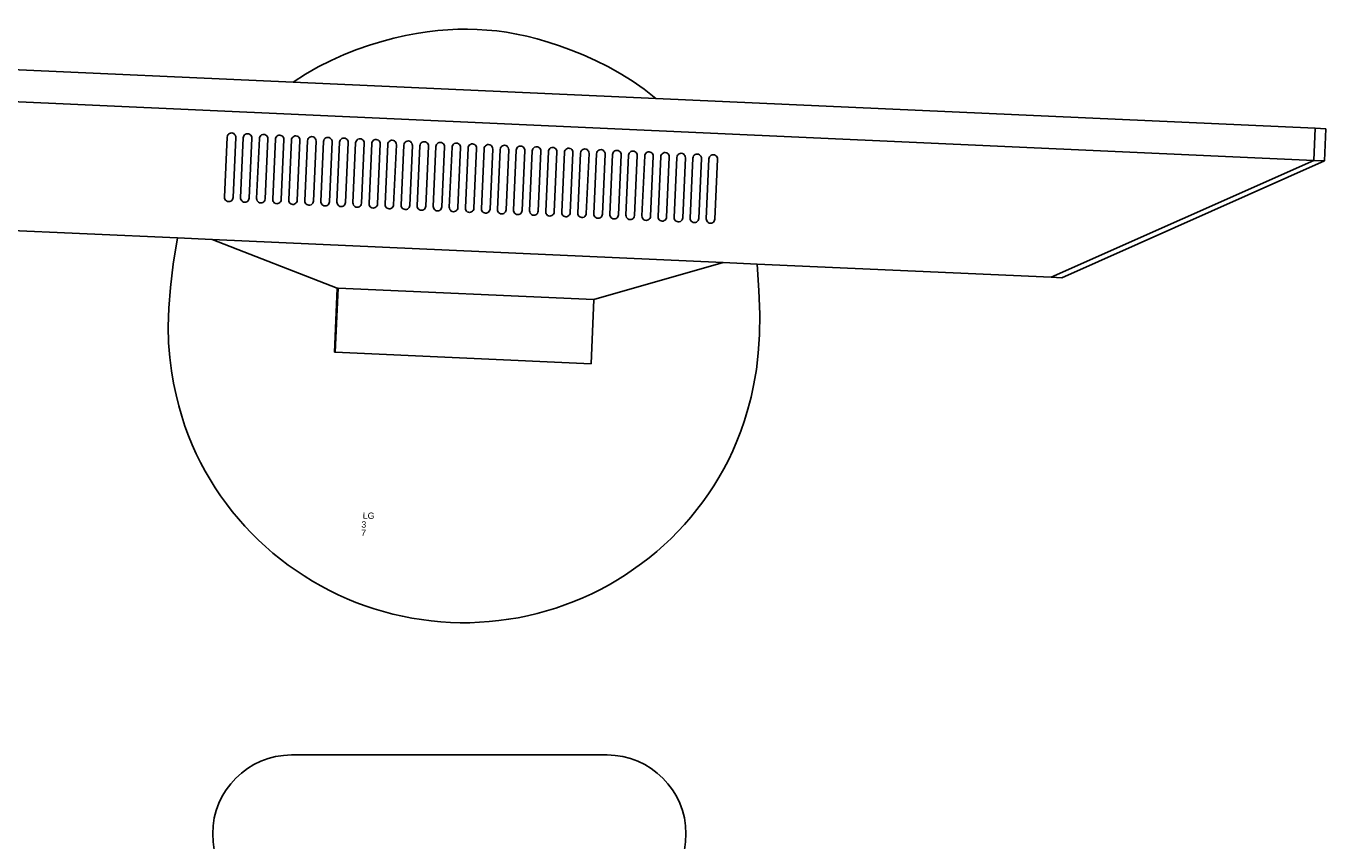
# Model space of a CAD drawing. Header units: inches. Extents: x 38 to 872, y -154 to 346.
# Tile 25 of 99: x 359 to 400, y 210 to 236. Entities that reach past the tile are written whole.
import ezdxf

# ---------------------------------------------------------------- set-up
doc = ezdxf.new("R2010")
doc.units = ezdxf.units.IN
doc.header["$MEASUREMENT"] = 0
doc.layers.add('Edges', color=7, linetype='Continuous')
doc.styles.get("Standard").update_dxf_attribs({"font": 'arial.ttf'})

# ---------------------------------------------------------------- blocks, each defined once
blk = doc.blocks.new('Mesa')
blk.add_lwpolyline([(117.882, 60.616), (107.882, 60.616)])
for centre, start, end in [((107.882, 58.116), 90, 270), ((117.882, 58.116), 270, 90)]:
    blk.add_arc(centre, 2.5, start, end)
for tag, p, flags in [('ID', (4.63, 109.471), 1), ('PC_DISPONIBLES', (4.666, 106.305), 3), ('PC_ACTUALES', (4.642, 104.708), 1)]:
    blk.add_attdef(tag, p, '', height=1, dxfattribs=dict(flags=flags))
blk.add_attdef('POSICION', (4.604, 107.926), '', height=1)
blk = doc.blocks.new('Monitor')
at = {"layer": 'Edges'}
for p, q in [((-3.948, -0.88), (-3.948, 1.157)), ((-3.948, 1.157), (-3.92, 1.157)), ((-3.92, -0.88), (-3.92, 1.157)), ((-3.92, 1.157), (4.192, 1.157)), ((4.192, -0.88), (4.192, 1.157)), ((-7.98, -2.239), (-3.948, -0.88)), ((-3.92, -0.88), (-3.948, -0.88)), ((4.192, -0.88), (-3.92, -0.88)), ((8.235, -2.239), (4.192, -0.88)), ((-9.083, -2.239), (-18.382, -2.239)), ((-7.98, -2.239), (-9.083, -2.239)), ((8.235, -2.239), (-7.98, -2.239)), ((9.31, -2.239), (8.235, -2.239)), ((18.637, -2.239), (9.31, -2.239)), ((18.637, -2.239), (26.788, -6.314)), ((18.637, -2.239), (18.976, -2.239)), ((27.127, -6.314), (18.976, -2.239)), ((-7.645, -3.562), (-7.65, -3.597)), ((-7.65, -3.597), (-7.65, -5.499)), ((-7.645, -3.562), (-7.632, -3.529)), ((-7.61, -3.501), (-7.632, -3.529)), ((-7.582, -3.48), (-7.61, -3.501)), ((-7.549, -3.466), (-7.582, -3.48)), ((-7.514, -3.462), (-7.549, -3.466)), ((-7.479, -3.466), (-7.514, -3.462)), ((-7.446, -3.48), (-7.479, -3.466)), ((-7.418, -3.501), (-7.446, -3.48)), ((-7.397, -3.529), (-7.418, -3.501)), ((-7.383, -3.562), (-7.397, -3.529)), ((-7.378, -3.597), (-7.383, -3.562)), ((-7.378, -5.499), (-7.378, -3.597)), ((-7.141, -3.597), (-7.136, -3.562)), ((-7.141, -5.499), (-7.141, -3.597)), ((-7.136, -3.562), (-7.122, -3.529)), ((-7.122, -3.529), (-7.101, -3.501)), ((-7.101, -3.501), (-7.073, -3.48)), ((-7.073, -3.48), (-7.04, -3.466)), ((-7.04, -3.466), (-7.005, -3.462)), ((-7.005, -3.462), (-6.97, -3.466)), ((-6.97, -3.466), (-6.937, -3.48)), ((-6.937, -3.48), (-6.909, -3.501)), ((-6.909, -3.501), (-6.887, -3.529)), ((-6.887, -3.529), (-6.874, -3.562)), ((-6.874, -3.562), (-6.869, -3.597)), ((-6.869, -3.597), (-6.869, -5.499)), ((-6.631, -3.597), (-6.627, -3.562)), ((-6.631, -5.499), (-6.631, -3.597)), ((-6.627, -3.562), (-6.613, -3.529)), ((-6.613, -3.529), (-6.591, -3.501)), ((-6.591, -3.501), (-6.563, -3.48)), ((-6.563, -3.48), (-6.531, -3.466)), ((-6.531, -3.466), (-6.495, -3.462)), ((-6.495, -3.462), (-6.46, -3.466)), ((-6.46, -3.466), (-6.427, -3.48)), ((-6.427, -3.48), (-6.399, -3.501)), ((-6.399, -3.501), (-6.378, -3.529)), ((-6.378, -3.529), (-6.364, -3.562)), ((-6.364, -3.562), (-6.36, -3.597)), ((-6.36, -3.597), (-6.36, -5.499)), ((-6.122, -3.597), (-6.117, -3.562)), ((-6.122, -3.597), (-6.122, -5.499)), ((-6.117, -3.562), (-6.104, -3.529)), ((-6.104, -3.529), (-6.082, -3.501)), ((-6.082, -3.501), (-6.054, -3.48)), ((-6.054, -3.48), (-6.021, -3.466)), ((-6.021, -3.466), (-5.986, -3.462)), ((-5.986, -3.462), (-5.951, -3.466)), ((-5.951, -3.466), (-5.918, -3.48)), ((-5.918, -3.48), (-5.89, -3.501)), ((-5.89, -3.501), (-5.868, -3.529)), ((-5.868, -3.529), (-5.855, -3.562)), ((-5.855, -3.562), (-5.85, -3.597)), ((-5.85, -3.597), (-5.85, -5.499)), ((-5.612, -3.597), (-5.608, -3.562)), ((-5.612, -3.597), (-5.612, -5.499)), ((-5.608, -3.562), (-5.594, -3.529)), ((-5.594, -3.529), (-5.573, -3.501)), ((-5.573, -3.501), (-5.544, -3.48)), ((-5.544, -3.48), (-5.512, -3.466)), ((-5.512, -3.466), (-5.477, -3.462)), ((-5.477, -3.462), (-5.441, -3.466)), ((-5.441, -3.466), (-5.409, -3.48)), ((-5.409, -3.48), (-5.38, -3.501)), ((-5.38, -3.501), (-5.359, -3.529)), ((-5.359, -3.529), (-5.345, -3.562)), ((-5.345, -3.562), (-5.341, -3.597)), ((-5.341, -3.597), (-5.341, -5.499)), ((-5.103, -3.597), (-5.098, -3.562)), ((-5.103, -3.597), (-5.103, -5.499)), ((-5.085, -3.529), (-5.098, -3.562)), ((-5.063, -3.501), (-5.085, -3.529)), ((-5.035, -3.48), (-5.063, -3.501)), ((-5.002, -3.466), (-5.035, -3.48)), ((-4.967, -3.462), (-5.002, -3.466)), ((-4.932, -3.466), (-4.967, -3.462)), ((-4.899, -3.48), (-4.932, -3.466)), ((-4.871, -3.501), (-4.899, -3.48)), ((-4.849, -3.529), (-4.871, -3.501)), ((-4.836, -3.562), (-4.849, -3.529)), ((-4.831, -3.597), (-4.836, -3.562)), ((-4.831, -5.499), (-4.831, -3.597)), ((-4.589, -3.562), (-4.594, -3.597)), ((-4.594, -3.597), (-4.594, -5.499)), ((-4.575, -3.529), (-4.589, -3.562)), ((-4.554, -3.501), (-4.575, -3.529)), ((-4.526, -3.48), (-4.554, -3.501)), ((-4.493, -3.466), (-4.526, -3.48)), ((-4.458, -3.462), (-4.493, -3.466)), ((-4.423, -3.466), (-4.458, -3.462)), ((-4.39, -3.48), (-4.423, -3.466)), ((-4.362, -3.501), (-4.39, -3.48)), ((-4.34, -3.529), (-4.362, -3.501)), ((-4.326, -3.562), (-4.34, -3.529)), ((-4.322, -3.597), (-4.326, -3.562)), ((-4.322, -5.499), (-4.322, -3.597)), ((-4.079, -3.562), (-4.084, -3.597)), ((-4.084, -3.597), (-4.084, -5.499)), ((-4.066, -3.529), (-4.079, -3.562)), ((-4.044, -3.501), (-4.066, -3.529)), ((-4.016, -3.48), (-4.044, -3.501)), ((-3.983, -3.466), (-4.016, -3.48)), ((-3.948, -3.462), (-3.983, -3.466)), ((-3.913, -3.466), (-3.948, -3.462)), ((-3.88, -3.48), (-3.913, -3.466)), ((-3.852, -3.501), (-3.88, -3.48)), ((-3.831, -3.529), (-3.852, -3.501)), ((-3.817, -3.562), (-3.831, -3.529)), ((-3.812, -3.597), (-3.817, -3.562)), ((-3.812, -5.499), (-3.812, -3.597)), ((-3.57, -3.562), (-3.575, -3.597)), ((-3.575, -3.597), (-3.575, -5.499)), ((-3.556, -3.529), (-3.57, -3.562)), ((-3.535, -3.501), (-3.556, -3.529)), ((-3.507, -3.48), (-3.535, -3.501)), ((-3.474, -3.466), (-3.507, -3.48)), ((-3.439, -3.462), (-3.474, -3.466)), ((-3.404, -3.466), (-3.439, -3.462)), ((-3.371, -3.48), (-3.404, -3.466)), ((-3.343, -3.501), (-3.371, -3.48)), ((-3.321, -3.529), (-3.343, -3.501)), ((-3.308, -3.562), (-3.321, -3.529)), ((-3.303, -3.597), (-3.308, -3.562)), ((-3.303, -5.499), (-3.303, -3.597)), ((-3.065, -3.597), (-3.061, -3.562)), ((-3.065, -3.597), (-3.065, -5.499)), ((-3.061, -3.562), (-3.047, -3.529)), ((-3.047, -3.529), (-3.025, -3.501)), ((-3.025, -3.501), (-2.997, -3.48)), ((-2.997, -3.48), (-2.965, -3.466)), ((-2.965, -3.466), (-2.929, -3.462)), ((-2.929, -3.462), (-2.894, -3.466)), ((-2.894, -3.466), (-2.861, -3.48)), ((-2.861, -3.48), (-2.833, -3.501)), ((-2.833, -3.501), (-2.812, -3.529)), ((-2.812, -3.529), (-2.798, -3.562)), ((-2.798, -3.562), (-2.794, -3.597)), ((-2.794, -3.597), (-2.794, -5.499)), ((-2.556, -3.597), (-2.551, -3.562)), ((-2.556, -3.597), (-2.556, -5.499)), ((-2.551, -3.562), (-2.538, -3.529)), ((-2.538, -3.529), (-2.516, -3.501)), ((-2.516, -3.501), (-2.488, -3.48)), ((-2.488, -3.48), (-2.455, -3.466)), ((-2.455, -3.466), (-2.42, -3.462)), ((-2.42, -3.462), (-2.385, -3.466)), ((-2.385, -3.466), (-2.352, -3.48)), ((-2.352, -3.48), (-2.324, -3.501)), ((-2.324, -3.501), (-2.302, -3.529)), ((-2.302, -3.529), (-2.289, -3.562)), ((-2.289, -3.562), (-2.284, -3.597)), ((-2.284, -3.597), (-2.284, -5.499)), ((-2.046, -3.597), (-2.042, -3.562)), ((-2.046, -3.597), (-2.046, -5.499)), ((-2.042, -3.562), (-2.028, -3.529)), ((-2.028, -3.529), (-2.007, -3.501)), ((-2.007, -3.501), (-1.978, -3.48)), ((-1.978, -3.48), (-1.946, -3.466)), ((-1.946, -3.466), (-1.91, -3.462)), ((-1.91, -3.462), (-1.875, -3.466)), ((-1.875, -3.466), (-1.843, -3.48)), ((-1.843, -3.48), (-1.814, -3.501)), ((-1.814, -3.501), (-1.793, -3.529)), ((-1.793, -3.529), (-1.779, -3.562)), ((-1.779, -3.562), (-1.775, -3.597)), ((-1.775, -3.597), (-1.775, -5.499)), ((-1.532, -3.562), (-1.537, -3.597)), ((-1.537, -3.597), (-1.537, -5.499)), ((-1.519, -3.529), (-1.532, -3.562)), ((-1.497, -3.501), (-1.519, -3.529)), ((-1.469, -3.48), (-1.497, -3.501)), ((-1.436, -3.466), (-1.469, -3.48)), ((-1.401, -3.462), (-1.436, -3.466)), ((-1.366, -3.466), (-1.401, -3.462)), ((-1.333, -3.48), (-1.366, -3.466)), ((-1.305, -3.501), (-1.333, -3.48)), ((-1.283, -3.529), (-1.305, -3.501)), ((-1.27, -3.562), (-1.283, -3.529)), ((-1.265, -3.597), (-1.27, -3.562)), ((-1.265, -5.499), (-1.265, -3.597)), ((-1.023, -3.562), (-1.027, -3.597)), ((-1.027, -3.597), (-1.027, -5.499)), ((-1.009, -3.529), (-1.023, -3.562)), ((-0.988, -3.501), (-1.009, -3.529)), ((-0.96, -3.48), (-0.988, -3.501)), ((-0.927, -3.466), (-0.96, -3.48)), ((-0.892, -3.462), (-0.927, -3.466)), ((-0.856, -3.466), (-0.892, -3.462)), ((-0.824, -3.48), (-0.856, -3.466)), ((-0.796, -3.501), (-0.824, -3.48)), ((-0.774, -3.529), (-0.796, -3.501)), ((-0.76, -3.562), (-0.774, -3.529)), ((-0.756, -3.597), (-0.76, -3.562)), ((-0.756, -5.499), (-0.756, -3.597)), ((-0.513, -3.562), (-0.518, -3.597)), ((-0.518, -3.597), (-0.518, -5.499)), ((-0.5, -3.529), (-0.513, -3.562)), ((-0.478, -3.501), (-0.5, -3.529)), ((-0.45, -3.48), (-0.478, -3.501)), ((-0.417, -3.466), (-0.45, -3.48)), ((-0.382, -3.462), (-0.417, -3.466)), ((-0.347, -3.466), (-0.382, -3.462)), ((-0.314, -3.48), (-0.347, -3.466)), ((-0.286, -3.501), (-0.314, -3.48)), ((-0.265, -3.529), (-0.286, -3.501)), ((-0.251, -3.562), (-0.265, -3.529)), ((-0.246, -3.597), (-0.251, -3.562)), ((-0.246, -5.499), (-0.246, -3.597)), ((-0.009, -3.597), (-0.004, -3.562)), ((-0.009, -3.597), (-0.009, -5.499)), ((-0.004, -3.562), (0.01, -3.529)), ((0.01, -3.529), (0.031, -3.501)), ((0.031, -3.501), (0.059, -3.48)), ((0.059, -3.48), (0.092, -3.466)), ((0.092, -3.466), (0.127, -3.462)), ((0.127, -3.462), (0.162, -3.466)), ((0.162, -3.466), (0.195, -3.48)), ((0.195, -3.48), (0.223, -3.501)), ((0.223, -3.501), (0.245, -3.529)), ((0.245, -3.529), (0.258, -3.562)), ((0.258, -3.562), (0.263, -3.597)), ((0.263, -3.597), (0.263, -5.499)), ((0.501, -3.597), (0.505, -3.562)), ((0.501, -3.597), (0.501, -5.499)), ((0.519, -3.529), (0.505, -3.562)), ((0.541, -3.501), (0.519, -3.529)), ((0.569, -3.48), (0.541, -3.501)), ((0.602, -3.466), (0.569, -3.48)), ((0.637, -3.462), (0.602, -3.466)), ((0.672, -3.466), (0.637, -3.462)), ((0.705, -3.48), (0.672, -3.466)), ((0.733, -3.501), (0.705, -3.48)), ((0.754, -3.529), (0.733, -3.501)), ((0.768, -3.562), (0.754, -3.529)), ((0.773, -3.597), (0.768, -3.562)), ((0.773, -5.499), (0.773, -3.597)), ((1.015, -3.562), (1.01, -3.597)), ((1.01, -3.597), (1.01, -5.499)), ((1.028, -3.529), (1.015, -3.562)), ((1.05, -3.501), (1.028, -3.529)), ((1.078, -3.48), (1.05, -3.501)), ((1.111, -3.466), (1.078, -3.48)), ((1.146, -3.462), (1.111, -3.466)), ((1.181, -3.466), (1.146, -3.462)), ((1.214, -3.48), (1.181, -3.466)), ((1.242, -3.501), (1.214, -3.48)), ((1.264, -3.529), (1.242, -3.501)), ((1.277, -3.562), (1.264, -3.529)), ((1.282, -3.597), (1.277, -3.562)), ((1.282, -5.499), (1.282, -3.597)), ((1.524, -3.562), (1.52, -3.597)), ((1.52, -3.597), (1.52, -5.499)), ((1.538, -3.529), (1.524, -3.562)), ((1.559, -3.501), (1.538, -3.529)), ((1.588, -3.48), (1.559, -3.501)), ((1.62, -3.466), (1.588, -3.48)), ((1.656, -3.462), (1.62, -3.466)), ((1.691, -3.466), (1.656, -3.462)), ((1.723, -3.48), (1.691, -3.466)), ((1.752, -3.501), (1.723, -3.48)), ((1.773, -3.529), (1.752, -3.501)), ((1.787, -3.562), (1.773, -3.529)), ((1.791, -3.597), (1.787, -3.562)), ((1.791, -5.499), (1.791, -3.597)), ((2.034, -3.562), (2.029, -3.597)), ((2.029, -3.597), (2.029, -5.499)), ((2.047, -3.529), (2.034, -3.562)), ((2.069, -3.501), (2.047, -3.529)), ((2.097, -3.48), (2.069, -3.501)), ((2.13, -3.466), (2.097, -3.48)), ((2.165, -3.462), (2.13, -3.466)), ((2.2, -3.466), (2.165, -3.462)), ((2.233, -3.48), (2.2, -3.466)), ((2.261, -3.501), (2.233, -3.48)), ((2.283, -3.529), (2.261, -3.501)), ((2.296, -3.562), (2.283, -3.529)), ((2.301, -3.597), (2.296, -3.562)), ((2.301, -5.499), (2.301, -3.597)), ((2.543, -3.562), (2.539, -3.597)), ((2.539, -3.597), (2.539, -5.499)), ((2.557, -3.529), (2.543, -3.562)), ((2.578, -3.501), (2.557, -3.529)), ((2.606, -3.48), (2.578, -3.501)), ((2.639, -3.466), (2.606, -3.48)), ((2.674, -3.462), (2.639, -3.466)), ((2.71, -3.466), (2.674, -3.462)), ((2.742, -3.48), (2.71, -3.466)), ((2.77, -3.501), (2.742, -3.48)), ((2.792, -3.529), (2.77, -3.501)), ((2.806, -3.562), (2.792, -3.529)), ((2.81, -3.597), (2.806, -3.562)), ((2.81, -5.499), (2.81, -3.597)), ((3.053, -3.562), (3.048, -3.597)), ((3.048, -3.597), (3.048, -5.499)), ((3.053, -3.562), (3.066, -3.529)), ((3.066, -3.529), (3.088, -3.501)), ((3.088, -3.501), (3.116, -3.48)), ((3.116, -3.48), (3.149, -3.466)), ((3.149, -3.466), (3.184, -3.462)), ((3.184, -3.462), (3.219, -3.466)), ((3.219, -3.466), (3.252, -3.48)), ((3.28, -3.501), (3.252, -3.48)), ((3.301, -3.529), (3.28, -3.501)), ((3.315, -3.562), (3.301, -3.529)), ((3.32, -3.597), (3.315, -3.562)), ((3.32, -5.499), (3.32, -3.597)), ((3.562, -3.562), (3.557, -3.597)), ((3.557, -3.597), (3.557, -5.499)), ((3.576, -3.529), (3.562, -3.562)), ((3.597, -3.501), (3.576, -3.529)), ((3.625, -3.48), (3.597, -3.501)), ((3.658, -3.466), (3.625, -3.48)), ((3.693, -3.462), (3.658, -3.466)), ((3.728, -3.466), (3.693, -3.462)), ((3.761, -3.48), (3.728, -3.466)), ((3.789, -3.501), (3.761, -3.48)), ((3.811, -3.529), (3.789, -3.501)), ((3.825, -3.562), (3.811, -3.529)), ((3.829, -3.597), (3.825, -3.562)), ((3.829, -5.499), (3.829, -3.597)), ((4.071, -3.562), (4.067, -3.597)), ((4.067, -3.597), (4.067, -5.499)), ((4.085, -3.529), (4.071, -3.562)), ((4.107, -3.501), (4.085, -3.529)), ((4.135, -3.48), (4.107, -3.501)), ((4.168, -3.466), (4.135, -3.48)), ((4.203, -3.462), (4.168, -3.466)), ((4.238, -3.466), (4.203, -3.462)), ((4.271, -3.48), (4.238, -3.466)), ((4.299, -3.501), (4.271, -3.48)), ((4.32, -3.529), (4.299, -3.501)), ((4.334, -3.562), (4.32, -3.529)), ((4.339, -3.597), (4.334, -3.562)), ((4.339, -5.499), (4.339, -3.597)), ((4.581, -3.562), (4.576, -3.597)), ((4.576, -3.597), (4.576, -5.499)), ((4.595, -3.529), (4.581, -3.562)), ((4.616, -3.501), (4.595, -3.529)), ((4.644, -3.48), (4.616, -3.501)), ((4.677, -3.466), (4.644, -3.48)), ((4.712, -3.462), (4.677, -3.466)), ((4.747, -3.466), (4.712, -3.462)), ((4.78, -3.48), (4.747, -3.466)), ((4.808, -3.501), (4.78, -3.48)), ((4.83, -3.529), (4.808, -3.501)), ((4.843, -3.562), (4.83, -3.529)), ((4.848, -3.597), (4.843, -3.562)), ((4.848, -5.499), (4.848, -3.597)), ((5.086, -3.597), (5.09, -3.562)), ((5.086, -3.597), (5.086, -5.499)), ((5.104, -3.529), (5.09, -3.562)), ((5.126, -3.501), (5.104, -3.529)), ((5.154, -3.48), (5.126, -3.501)), ((5.186, -3.466), (5.154, -3.48)), ((5.222, -3.462), (5.186, -3.466)), ((5.257, -3.466), (5.222, -3.462)), ((5.29, -3.48), (5.257, -3.466)), ((5.318, -3.501), (5.29, -3.48)), ((5.339, -3.529), (5.318, -3.501)), ((5.353, -3.562), (5.339, -3.529)), ((5.357, -3.597), (5.353, -3.562)), ((5.357, -5.499), (5.357, -3.597)), ((5.6, -3.562), (5.595, -3.597)), ((5.595, -3.597), (5.595, -5.499)), ((5.613, -3.529), (5.6, -3.562)), ((5.635, -3.501), (5.613, -3.529)), ((5.663, -3.48), (5.635, -3.501)), ((5.696, -3.466), (5.663, -3.48)), ((5.731, -3.462), (5.696, -3.466)), ((5.766, -3.466), (5.731, -3.462)), ((5.799, -3.48), (5.766, -3.466)), ((5.827, -3.501), (5.799, -3.48)), ((5.849, -3.529), (5.827, -3.501)), ((5.862, -3.562), (5.849, -3.529)), ((5.867, -3.597), (5.862, -3.562)), ((5.867, -5.499), (5.867, -3.597)), ((6.109, -3.562), (6.105, -3.597)), ((6.105, -3.597), (6.105, -5.499)), ((6.123, -3.529), (6.109, -3.562)), ((6.144, -3.501), (6.123, -3.529)), ((6.173, -3.48), (6.144, -3.501)), ((6.205, -3.466), (6.173, -3.48)), ((6.24, -3.462), (6.205, -3.466)), ((6.276, -3.466), (6.24, -3.462)), ((6.308, -3.48), (6.276, -3.466)), ((6.337, -3.501), (6.308, -3.48)), ((6.358, -3.529), (6.337, -3.501)), ((6.372, -3.562), (6.358, -3.529)), ((6.376, -3.597), (6.372, -3.562)), ((6.376, -5.499), (6.376, -3.597)), ((6.614, -3.597), (6.619, -3.562)), ((6.614, -3.597), (6.614, -5.499)), ((6.632, -3.529), (6.619, -3.562)), ((6.654, -3.501), (6.632, -3.529)), ((6.682, -3.48), (6.654, -3.501)), ((6.715, -3.466), (6.682, -3.48)), ((6.75, -3.462), (6.715, -3.466)), ((6.785, -3.466), (6.75, -3.462)), ((6.818, -3.48), (6.785, -3.466)), ((6.846, -3.501), (6.818, -3.48)), ((6.868, -3.529), (6.846, -3.501)), ((6.881, -3.562), (6.868, -3.529)), ((6.886, -3.597), (6.881, -3.562)), ((6.886, -5.499), (6.886, -3.597)), ((7.128, -3.562), (7.123, -3.597)), ((7.123, -3.597), (7.123, -5.499)), ((7.142, -3.529), (7.128, -3.562)), ((7.163, -3.501), (7.142, -3.529)), ((7.191, -3.48), (7.163, -3.501)), ((7.224, -3.466), (7.191, -3.48)), ((7.259, -3.462), (7.224, -3.466)), ((7.294, -3.466), (7.259, -3.462)), ((7.327, -3.48), (7.294, -3.466)), ((7.355, -3.501), (7.327, -3.48)), ((7.377, -3.529), (7.355, -3.501)), ((7.391, -3.562), (7.377, -3.529)), ((7.395, -3.597), (7.391, -3.562)), ((7.395, -5.499), (7.395, -3.597)), ((7.638, -3.562), (7.633, -3.597)), ((7.633, -3.597), (7.633, -5.499)), ((7.638, -3.562), (7.651, -3.529)), ((7.651, -3.529), (7.673, -3.501)), ((7.673, -3.501), (7.701, -3.48)), ((7.701, -3.48), (7.734, -3.466)), ((7.769, -3.462), (7.734, -3.466)), ((7.804, -3.466), (7.769, -3.462)), ((7.837, -3.48), (7.804, -3.466)), ((7.865, -3.501), (7.837, -3.48)), ((7.886, -3.529), (7.865, -3.501)), ((7.9, -3.562), (7.886, -3.529)), ((7.905, -3.597), (7.9, -3.562)), ((7.905, -5.499), (7.905, -3.597)), ((-7.65, -5.499), (-7.645, -5.534)), ((-7.645, -5.534), (-7.632, -5.567)), ((-7.632, -5.567), (-7.61, -5.595)), ((-7.61, -5.595), (-7.582, -5.617)), ((-7.582, -5.617), (-7.549, -5.631)), ((-7.549, -5.631), (-7.514, -5.635)), ((-7.514, -5.635), (-7.479, -5.631)), ((-7.479, -5.631), (-7.446, -5.617)), ((-7.446, -5.617), (-7.418, -5.595)), ((-7.418, -5.595), (-7.397, -5.567)), ((-7.397, -5.567), (-7.383, -5.534)), ((-7.383, -5.534), (-7.378, -5.499)), ((-7.136, -5.534), (-7.141, -5.499)), ((-7.122, -5.567), (-7.136, -5.534)), ((-7.101, -5.595), (-7.122, -5.567)), ((-7.073, -5.617), (-7.101, -5.595)), ((-7.04, -5.631), (-7.073, -5.617)), ((-7.005, -5.635), (-7.04, -5.631)), ((-6.97, -5.631), (-7.005, -5.635)), ((-6.937, -5.617), (-6.97, -5.631)), ((-6.909, -5.595), (-6.937, -5.617)), ((-6.887, -5.567), (-6.909, -5.595)), ((-6.874, -5.534), (-6.887, -5.567)), ((-6.869, -5.499), (-6.874, -5.534)), ((-6.627, -5.534), (-6.631, -5.499)), ((-6.613, -5.567), (-6.627, -5.534)), ((-6.591, -5.595), (-6.613, -5.567)), ((-6.563, -5.617), (-6.591, -5.595)), ((-6.531, -5.631), (-6.563, -5.617)), ((-6.495, -5.635), (-6.531, -5.631)), ((-6.46, -5.631), (-6.495, -5.635)), ((-6.427, -5.617), (-6.46, -5.631)), ((-6.399, -5.595), (-6.427, -5.617)), ((-6.378, -5.567), (-6.399, -5.595)), ((-6.364, -5.534), (-6.378, -5.567)), ((-6.36, -5.499), (-6.364, -5.534)), ((-6.117, -5.534), (-6.122, -5.499)), ((-6.104, -5.567), (-6.117, -5.534)), ((-6.082, -5.595), (-6.104, -5.567)), ((-6.054, -5.617), (-6.082, -5.595)), ((-6.021, -5.631), (-6.054, -5.617)), ((-5.986, -5.635), (-6.021, -5.631)), ((-5.951, -5.631), (-5.986, -5.635)), ((-5.918, -5.617), (-5.951, -5.631)), ((-5.89, -5.595), (-5.918, -5.617)), ((-5.868, -5.567), (-5.89, -5.595)), ((-5.855, -5.534), (-5.868, -5.567)), ((-5.85, -5.499), (-5.855, -5.534)), ((-5.608, -5.534), (-5.612, -5.499)), ((-5.594, -5.567), (-5.608, -5.534)), ((-5.573, -5.595), (-5.594, -5.567)), ((-5.544, -5.617), (-5.573, -5.595)), ((-5.512, -5.631), (-5.544, -5.617)), ((-5.477, -5.635), (-5.512, -5.631)), ((-5.441, -5.631), (-5.477, -5.635)), ((-5.409, -5.617), (-5.441, -5.631)), ((-5.38, -5.595), (-5.409, -5.617)), ((-5.359, -5.567), (-5.38, -5.595)), ((-5.345, -5.534), (-5.359, -5.567)), ((-5.341, -5.499), (-5.345, -5.534)), ((-5.098, -5.534), (-5.103, -5.499)), ((-5.098, -5.534), (-5.085, -5.567)), ((-5.085, -5.567), (-5.063, -5.595)), ((-5.035, -5.617), (-5.063, -5.595)), ((-5.002, -5.631), (-5.035, -5.617)), ((-5.002, -5.631), (-4.967, -5.635)), ((-4.967, -5.635), (-4.932, -5.631)), ((-4.932, -5.631), (-4.899, -5.617)), ((-4.899, -5.617), (-4.871, -5.595)), ((-4.871, -5.595), (-4.849, -5.567)), ((-4.849, -5.567), (-4.836, -5.534)), ((-4.836, -5.534), (-4.831, -5.499)), ((-4.594, -5.499), (-4.589, -5.534)), ((-4.589, -5.534), (-4.575, -5.567)), ((-4.575, -5.567), (-4.554, -5.595)), ((-4.554, -5.595), (-4.526, -5.617)), ((-4.526, -5.617), (-4.493, -5.631)), ((-4.493, -5.631), (-4.458, -5.635)), ((-4.458, -5.635), (-4.423, -5.631)), ((-4.423, -5.631), (-4.39, -5.617)), ((-4.39, -5.617), (-4.362, -5.595)), ((-4.362, -5.595), (-4.34, -5.567)), ((-4.34, -5.567), (-4.326, -5.534)), ((-4.326, -5.534), (-4.322, -5.499)), ((-4.084, -5.499), (-4.079, -5.534)), ((-4.079, -5.534), (-4.066, -5.567)), ((-4.066, -5.567), (-4.044, -5.595)), ((-4.044, -5.595), (-4.016, -5.617)), ((-4.016, -5.617), (-3.983, -5.631)), ((-3.983, -5.631), (-3.948, -5.635)), ((-3.948, -5.635), (-3.913, -5.631)), ((-3.913, -5.631), (-3.88, -5.617)), ((-3.88, -5.617), (-3.852, -5.595)), ((-3.852, -5.595), (-3.831, -5.567)), ((-3.831, -5.567), (-3.817, -5.534)), ((-3.817, -5.534), (-3.812, -5.499)), ((-3.575, -5.499), (-3.57, -5.534)), ((-3.57, -5.534), (-3.556, -5.567)), ((-3.556, -5.567), (-3.535, -5.595)), ((-3.535, -5.595), (-3.507, -5.617)), ((-3.507, -5.617), (-3.474, -5.631)), ((-3.474, -5.631), (-3.439, -5.635)), ((-3.439, -5.635), (-3.404, -5.631)), ((-3.404, -5.631), (-3.371, -5.617)), ((-3.371, -5.617), (-3.343, -5.595)), ((-3.343, -5.595), (-3.321, -5.567)), ((-3.321, -5.567), (-3.308, -5.534)), ((-3.308, -5.534), (-3.303, -5.499)), ((-3.061, -5.534), (-3.065, -5.499)), ((-3.047, -5.567), (-3.061, -5.534)), ((-3.025, -5.595), (-3.047, -5.567)), ((-2.997, -5.617), (-3.025, -5.595)), ((-2.965, -5.631), (-2.997, -5.617)), ((-2.929, -5.635), (-2.965, -5.631)), ((-2.894, -5.631), (-2.929, -5.635)), ((-2.861, -5.617), (-2.894, -5.631)), ((-2.833, -5.595), (-2.861, -5.617)), ((-2.812, -5.567), (-2.833, -5.595)), ((-2.798, -5.534), (-2.812, -5.567)), ((-2.794, -5.499), (-2.798, -5.534)), ((-2.551, -5.534), (-2.556, -5.499)), ((-2.538, -5.567), (-2.551, -5.534)), ((-2.516, -5.595), (-2.538, -5.567)), ((-2.488, -5.617), (-2.516, -5.595)), ((-2.455, -5.631), (-2.488, -5.617)), ((-2.42, -5.635), (-2.455, -5.631)), ((-2.385, -5.631), (-2.42, -5.635)), ((-2.352, -5.617), (-2.385, -5.631)), ((-2.324, -5.595), (-2.352, -5.617)), ((-2.302, -5.567), (-2.324, -5.595)), ((-2.289, -5.534), (-2.302, -5.567)), ((-2.284, -5.499), (-2.289, -5.534)), ((-2.042, -5.534), (-2.046, -5.499)), ((-2.028, -5.567), (-2.042, -5.534)), ((-2.007, -5.595), (-2.028, -5.567)), ((-1.978, -5.617), (-2.007, -5.595)), ((-1.946, -5.631), (-1.978, -5.617)), ((-1.91, -5.635), (-1.946, -5.631)), ((-1.875, -5.631), (-1.91, -5.635)), ((-1.843, -5.617), (-1.875, -5.631)), ((-1.814, -5.595), (-1.843, -5.617)), ((-1.793, -5.567), (-1.814, -5.595)), ((-1.779, -5.534), (-1.793, -5.567)), ((-1.775, -5.499), (-1.779, -5.534)), ((-1.537, -5.499), (-1.532, -5.534)), ((-1.532, -5.534), (-1.519, -5.567)), ((-1.519, -5.567), (-1.497, -5.595)), ((-1.497, -5.595), (-1.469, -5.617)), ((-1.469, -5.617), (-1.436, -5.631)), ((-1.436, -5.631), (-1.401, -5.635)), ((-1.401, -5.635), (-1.366, -5.631)), ((-1.366, -5.631), (-1.333, -5.617)), ((-1.333, -5.617), (-1.305, -5.595)), ((-1.305, -5.595), (-1.283, -5.567)), ((-1.283, -5.567), (-1.27, -5.534)), ((-1.27, -5.534), (-1.265, -5.499)), ((-1.027, -5.499), (-1.023, -5.534)), ((-1.023, -5.534), (-1.009, -5.567)), ((-1.009, -5.567), (-0.988, -5.595)), ((-0.988, -5.595), (-0.96, -5.617)), ((-0.96, -5.617), (-0.927, -5.631)), ((-0.927, -5.631), (-0.892, -5.635)), ((-0.892, -5.635), (-0.856, -5.631)), ((-0.856, -5.631), (-0.824, -5.617)), ((-0.824, -5.617), (-0.796, -5.595)), ((-0.796, -5.595), (-0.774, -5.567)), ((-0.774, -5.567), (-0.76, -5.534)), ((-0.76, -5.534), (-0.756, -5.499)), ((-0.518, -5.499), (-0.513, -5.534)), ((-0.513, -5.534), (-0.5, -5.567)), ((-0.5, -5.567), (-0.478, -5.595)), ((-0.478, -5.595), (-0.45, -5.617)), ((-0.45, -5.617), (-0.417, -5.631)), ((-0.417, -5.631), (-0.382, -5.635)), ((-0.382, -5.635), (-0.347, -5.631)), ((-0.347, -5.631), (-0.314, -5.617)), ((-0.314, -5.617), (-0.286, -5.595)), ((-0.286, -5.595), (-0.265, -5.567)), ((-0.265, -5.567), (-0.251, -5.534)), ((-0.251, -5.534), (-0.246, -5.499)), ((-0.004, -5.534), (-0.009, -5.499)), ((0.01, -5.567), (-0.004, -5.534)), ((0.031, -5.595), (0.01, -5.567)), ((0.059, -5.617), (0.031, -5.595)), ((0.092, -5.631), (0.059, -5.617)), ((0.127, -5.635), (0.092, -5.631)), ((0.162, -5.631), (0.127, -5.635)), ((0.195, -5.617), (0.162, -5.631)), ((0.223, -5.595), (0.195, -5.617)), ((0.245, -5.567), (0.223, -5.595)), ((0.258, -5.534), (0.245, -5.567)), ((0.263, -5.499), (0.258, -5.534)), ((0.501, -5.499), (0.505, -5.534)), ((0.505, -5.534), (0.519, -5.567)), ((0.519, -5.567), (0.541, -5.595)), ((0.541, -5.595), (0.569, -5.617)), ((0.569, -5.617), (0.602, -5.631)), ((0.602, -5.631), (0.637, -5.635)), ((0.637, -5.635), (0.672, -5.631)), ((0.672, -5.631), (0.705, -5.617)), ((0.705, -5.617), (0.733, -5.595)), ((0.733, -5.595), (0.754, -5.567)), ((0.754, -5.567), (0.768, -5.534)), ((0.768, -5.534), (0.773, -5.499)), ((1.01, -5.499), (1.015, -5.534)), ((1.015, -5.534), (1.028, -5.567)), ((1.028, -5.567), (1.05, -5.595)), ((1.05, -5.595), (1.078, -5.617)), ((1.078, -5.617), (1.111, -5.631)), ((1.111, -5.631), (1.146, -5.635)), ((1.146, -5.635), (1.181, -5.631)), ((1.181, -5.631), (1.214, -5.617)), ((1.214, -5.617), (1.242, -5.595)), ((1.242, -5.595), (1.264, -5.567)), ((1.264, -5.567), (1.277, -5.534)), ((1.277, -5.534), (1.282, -5.499)), ((1.52, -5.499), (1.524, -5.534)), ((1.524, -5.534), (1.538, -5.567)), ((1.538, -5.567), (1.559, -5.595)), ((1.559, -5.595), (1.588, -5.617)), ((1.588, -5.617), (1.62, -5.631)), ((1.62, -5.631), (1.656, -5.635)), ((1.656, -5.635), (1.691, -5.631)), ((1.691, -5.631), (1.723, -5.617)), ((1.723, -5.617), (1.752, -5.595)), ((1.752, -5.595), (1.773, -5.567)), ((1.773, -5.567), (1.787, -5.534)), ((1.787, -5.534), (1.791, -5.499)), ((2.029, -5.499), (2.034, -5.534)), ((2.034, -5.534), (2.047, -5.567)), ((2.047, -5.567), (2.069, -5.595)), ((2.069, -5.595), (2.097, -5.617)), ((2.097, -5.617), (2.13, -5.631)), ((2.13, -5.631), (2.165, -5.635)), ((2.165, -5.635), (2.2, -5.631)), ((2.2, -5.631), (2.233, -5.617)), ((2.233, -5.617), (2.261, -5.595)), ((2.261, -5.595), (2.283, -5.567)), ((2.283, -5.567), (2.296, -5.534)), ((2.296, -5.534), (2.301, -5.499)), ((2.539, -5.499), (2.543, -5.534)), ((2.543, -5.534), (2.557, -5.567)), ((2.557, -5.567), (2.578, -5.595)), ((2.578, -5.595), (2.606, -5.617)), ((2.606, -5.617), (2.639, -5.631)), ((2.639, -5.631), (2.674, -5.635)), ((2.674, -5.635), (2.71, -5.631)), ((2.71, -5.631), (2.742, -5.617)), ((2.742, -5.617), (2.77, -5.595)), ((2.77, -5.595), (2.792, -5.567)), ((2.792, -5.567), (2.806, -5.534)), ((2.806, -5.534), (2.81, -5.499)), ((3.048, -5.499), (3.053, -5.534)), ((3.053, -5.534), (3.066, -5.567)), ((3.066, -5.567), (3.088, -5.595)), ((3.088, -5.595), (3.116, -5.617)), ((3.116, -5.617), (3.149, -5.631)), ((3.149, -5.631), (3.184, -5.635)), ((3.184, -5.635), (3.219, -5.631)), ((3.219, -5.631), (3.252, -5.617)), ((3.252, -5.617), (3.28, -5.595)), ((3.28, -5.595), (3.301, -5.567)), ((3.301, -5.567), (3.315, -5.534)), ((3.315, -5.534), (3.32, -5.499)), ((3.557, -5.499), (3.562, -5.534)), ((3.562, -5.534), (3.576, -5.567)), ((3.576, -5.567), (3.597, -5.595)), ((3.597, -5.595), (3.625, -5.617)), ((3.625, -5.617), (3.658, -5.631)), ((3.658, -5.631), (3.693, -5.635)), ((3.693, -5.635), (3.728, -5.631)), ((3.728, -5.631), (3.761, -5.617)), ((3.761, -5.617), (3.789, -5.595)), ((3.789, -5.595), (3.811, -5.567)), ((3.811, -5.567), (3.825, -5.534)), ((3.825, -5.534), (3.829, -5.499)), ((4.067, -5.499), (4.071, -5.534)), ((4.071, -5.534), (4.085, -5.567)), ((4.085, -5.567), (4.107, -5.595)), ((4.107, -5.595), (4.135, -5.617)), ((4.135, -5.617), (4.168, -5.631)), ((4.168, -5.631), (4.203, -5.635)), ((4.203, -5.635), (4.238, -5.631)), ((4.238, -5.631), (4.271, -5.617)), ((4.271, -5.617), (4.299, -5.595)), ((4.299, -5.595), (4.32, -5.567)), ((4.32, -5.567), (4.334, -5.534)), ((4.334, -5.534), (4.339, -5.499)), ((4.576, -5.499), (4.581, -5.534)), ((4.581, -5.534), (4.595, -5.567)), ((4.595, -5.567), (4.616, -5.595)), ((4.616, -5.595), (4.644, -5.617)), ((4.644, -5.617), (4.677, -5.631)), ((4.677, -5.631), (4.712, -5.635)), ((4.712, -5.635), (4.747, -5.631)), ((4.747, -5.631), (4.78, -5.617)), ((4.78, -5.617), (4.808, -5.595)), ((4.808, -5.595), (4.83, -5.567)), ((4.83, -5.567), (4.843, -5.534)), ((4.843, -5.534), (4.848, -5.499)), ((5.09, -5.534), (5.086, -5.499)), ((5.104, -5.567), (5.09, -5.534)), ((5.104, -5.567), (5.126, -5.595)), ((5.126, -5.595), (5.154, -5.617)), ((5.154, -5.617), (5.186, -5.631)), ((5.186, -5.631), (5.222, -5.635)), ((5.222, -5.635), (5.257, -5.631)), ((5.257, -5.631), (5.29, -5.617)), ((5.29, -5.617), (5.318, -5.595)), ((5.318, -5.595), (5.339, -5.567)), ((5.339, -5.567), (5.353, -5.534)), ((5.353, -5.534), (5.357, -5.499)), ((5.595, -5.499), (5.6, -5.534)), ((5.6, -5.534), (5.613, -5.567)), ((5.613, -5.567), (5.635, -5.595)), ((5.635, -5.595), (5.663, -5.617)), ((5.663, -5.617), (5.696, -5.631)), ((5.696, -5.631), (5.731, -5.635)), ((5.731, -5.635), (5.766, -5.631)), ((5.766, -5.631), (5.799, -5.617)), ((5.799, -5.617), (5.827, -5.595)), ((5.827, -5.595), (5.849, -5.567)), ((5.849, -5.567), (5.862, -5.534)), ((5.862, -5.534), (5.867, -5.499)), ((6.105, -5.499), (6.109, -5.534)), ((6.109, -5.534), (6.123, -5.567)), ((6.123, -5.567), (6.144, -5.595)), ((6.144, -5.595), (6.173, -5.617)), ((6.173, -5.617), (6.205, -5.631)), ((6.205, -5.631), (6.24, -5.635)), ((6.24, -5.635), (6.276, -5.631)), ((6.276, -5.631), (6.308, -5.617)), ((6.308, -5.617), (6.337, -5.595)), ((6.337, -5.595), (6.358, -5.567)), ((6.358, -5.567), (6.372, -5.534)), ((6.372, -5.534), (6.376, -5.499)), ((6.619, -5.534), (6.614, -5.499)), ((6.632, -5.567), (6.619, -5.534)), ((6.654, -5.595), (6.632, -5.567)), ((6.682, -5.617), (6.654, -5.595)), ((6.715, -5.631), (6.682, -5.617)), ((6.75, -5.635), (6.715, -5.631)), ((6.785, -5.631), (6.75, -5.635)), ((6.818, -5.617), (6.785, -5.631)), ((6.846, -5.595), (6.818, -5.617)), ((6.846, -5.595), (6.868, -5.567)), ((6.868, -5.567), (6.881, -5.534)), ((6.881, -5.534), (6.886, -5.499)), ((7.123, -5.499), (7.128, -5.534)), ((7.128, -5.534), (7.142, -5.567)), ((7.142, -5.567), (7.163, -5.595)), ((7.163, -5.595), (7.191, -5.617)), ((7.191, -5.617), (7.224, -5.631)), ((7.224, -5.631), (7.259, -5.635)), ((7.259, -5.635), (7.294, -5.631)), ((7.294, -5.631), (7.327, -5.617)), ((7.327, -5.617), (7.355, -5.595)), ((7.355, -5.595), (7.377, -5.567)), ((7.377, -5.567), (7.391, -5.534)), ((7.391, -5.534), (7.395, -5.499)), ((7.633, -5.499), (7.638, -5.534)), ((7.638, -5.534), (7.651, -5.567)), ((7.651, -5.567), (7.673, -5.595)), ((7.673, -5.595), (7.701, -5.617)), ((7.701, -5.617), (7.734, -5.631)), ((7.734, -5.631), (7.769, -5.635)), ((7.769, -5.635), (7.804, -5.631)), ((7.804, -5.631), (7.837, -5.617)), ((7.837, -5.617), (7.865, -5.595)), ((7.865, -5.595), (7.886, -5.567)), ((7.886, -5.567), (7.9, -5.534)), ((7.9, -5.534), (7.905, -5.499)), ((-26.533, -6.314), (26.788, -6.314)), ((26.788, -7.333), (26.788, -6.314)), ((26.788, -6.314), (27.127, -6.314)), ((27.127, -7.333), (27.127, -6.314)), ((-5.637, -7.333), (-26.533, -7.333)), ((-5.637, -7.333), (5.863, -7.333)), ((5.863, -7.333), (26.788, -7.333)), ((26.788, -7.333), (27.127, -7.333))]:
    blk.add_line(p, q, dxfattribs=at)
for points in [[(9.31, -2.239), (9.406, -1.399), (9.462, -0.657), (9.482, 0), (9.473, 0.581), (9.437, 1.098), (9.38, 1.56), (9.307, 1.98), (9.221, 2.367), (9.128, 2.73), (9.027, 3.074), (8.919, 3.4), (8.802, 3.711), (8.678, 4.008), (8.545, 4.293), (8.405, 4.57), (8.255, 4.839), (8.097, 5.103), (7.93, 5.362), (7.755, 5.614), (7.572, 5.862), (7.381, 6.103), (7.182, 6.337), (6.975, 6.565), (6.761, 6.786), (6.54, 7), (6.312, 7.207), (6.077, 7.406), (5.836, 7.597), (5.589, 7.78), (5.336, 7.955), (5.078, 8.122), (4.814, 8.28), (4.545, 8.43), (4.271, 8.57), (3.993, 8.702), (3.711, 8.824), (3.425, 8.937), (3.135, 9.041), (2.842, 9.135), (2.546, 9.22), (2.248, 9.294), (1.947, 9.359), (1.645, 9.414), (1.34, 9.459), (1.035, 9.494), (0.728, 9.52), (0.421, 9.535), (0.113, 9.54), (-0.194, 9.535), (-0.502, 9.52), (-0.808, 9.494), (-1.114, 9.459), (-1.418, 9.414), (-1.721, 9.359), (-2.022, 9.294), (-2.32, 9.22), (-2.616, 9.135), (-2.909, 9.041), (-3.198, 8.937), (-3.485, 8.824), (-3.767, 8.702), (-4.045, 8.57), (-4.319, 8.43), (-4.587, 8.28), (-4.851, 8.122), (-5.11, 7.955), (-5.363, 7.78), (-5.61, 7.597), (-5.851, 7.406), (-6.086, 7.207), (-6.314, 7), (-6.535, 6.786), (-6.749, 6.565), (-6.955, 6.337), (-7.154, 6.103), (-7.345, 5.862), (-7.529, 5.614), (-7.704, 5.362), (-7.87, 5.103), (-8.029, 4.839), (-8.178, 4.57), (-8.319, 4.293), (-8.452, 4.008), (-8.576, 3.711), (-8.692, 3.4), (-8.801, 3.074), (-8.901, 2.73), (-8.995, 2.367), (-9.08, 1.98), (-9.154, 1.56), (-9.211, 1.098), (-9.246, 0.581), (-9.256, 0), (-9.235, -0.657), (-9.179, -1.399), (-9.083, -2.239)], [(-5.637, -7.333), (-5.257, -7.606), (-4.867, -7.854), (-4.47, -8.076), (-4.07, -8.275), (-3.67, -8.453), (-3.275, -8.609), (-2.887, -8.745), (-2.511, -8.863), (-2.15, -8.964), (-1.802, -9.049), (-1.465, -9.118), (-1.138, -9.173), (-0.818, -9.213), (-0.505, -9.242), (-0.195, -9.258), (0.113, -9.263), (0.421, -9.258), (0.731, -9.242), (1.045, -9.213), (1.364, -9.173), (1.691, -9.118), (2.028, -9.049), (2.376, -8.964), (2.738, -8.863), (3.113, -8.745), (3.501, -8.609), (3.896, -8.453), (4.296, -8.275), (4.696, -8.076), (5.093, -7.854), (5.484, -7.606), (5.863, -7.333)]]:
    blk.add_lwpolyline(points, dxfattribs=at)
for tag, p in [('ID', (-2.845, 6.929)), ('PUESTO', (-2.849, 6.664)), ('MARCA', (-2.82, 6.376))]:
    blk.add_attdef(tag, p, '', height=0.2)
at = {"flags": 9}
blk.add_attdef('TIEMPO_DE_USO', (-2.848, 6.11), '', height=0.2, dxfattribs=at)

msp = doc.modelspace()

# ---------------------------------------------------------------- block references
msp.add_blockref('Mesa', (259.645, 152.507))
ref = msp.add_blockref('Monitor', (372.882, 226.857), dxfattribs=dict(xscale=-1, rotation=177.4154736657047))
ref.add_attrib('ID', '7', (369.727, 220.064), dxfattribs={"height": 0.2, "rotation": 357.4155})
ref.add_attrib('PUESTO', '3', (369.735, 220.328), dxfattribs={"height": 0.2, "rotation": 357.4155})
ref.add_attrib('MARCA', 'LG', (369.778, 220.615), dxfattribs={"height": 0.2, "rotation": 357.4155})

doc.saveas('drawing.dxf')
